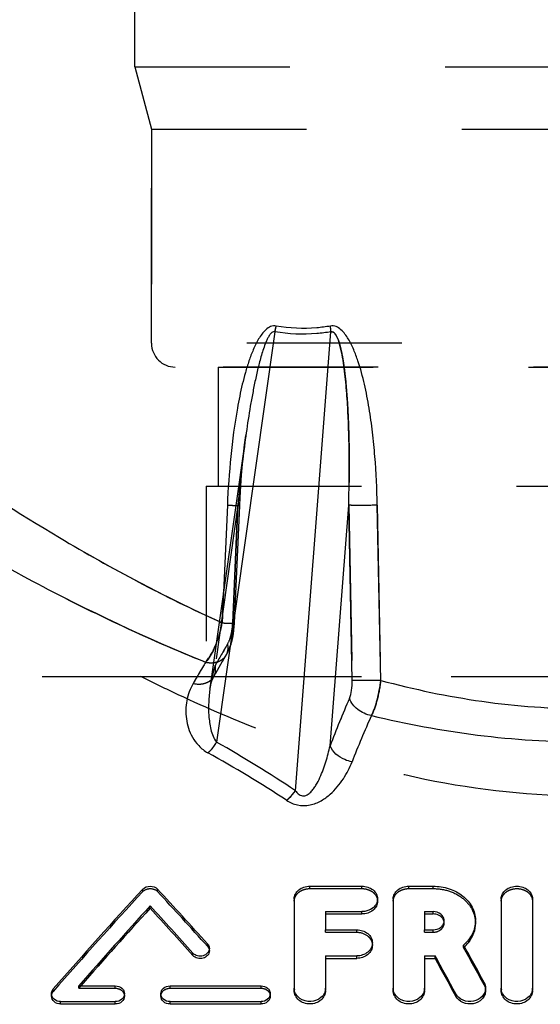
# Model space of a CAD drawing. Header units: millimetres. Extents: x 433 to 567, y 431 to 570.
# Tile 3 of 8: x 476 to 498, y 475 to 517. Entities that reach past the tile are written whole.
import ezdxf

# ---------------------------------------------------------------- set-up
doc = ezdxf.new("R2010")
doc.units = ezdxf.units.MM
doc.header["$LTSCALE"] = 65.185185
doc.linetypes.add('HIDDEN', pattern=[0.2, 0.1, -0.1])
doc.layers.add('FLAECHEN', color=7, linetype='CONTINUOUS')
doc.layers.add('KONST.EL_MIT_GEO', color=7, linetype='CONTINUOUS')

msp = doc.modelspace()

# ---------------------------------------------------------------- linework, layer by layer
at = {"layer": 'FLAECHEN', "color": 8, "linetype": 'HIDDEN'}
for p, q in [((481, 514.862), (481.7, 512.25)), ((481, 514.862), (519, 514.862)), ((481.7, 512.25), (481.7, 503.25)), ((481.7, 512.25), (518.3, 512.25)), ((484.5, 502.25), (484.5, 497.25)), ((484.5, 502.25), (515.5, 502.25)), ((484, 497.25), (484, 489.25)), ((484, 497.25), (516, 497.25)), ((438, 489.25), (481.25, 489.25)), ((484, 489.25), (516, 489.25))]:
    msp.add_line(p, q, dxfattribs=at)
at = {"layer": 'KONST.EL_MIT_GEO', "color": 8, "linetype": 'HIDDEN'}
for p, q in [((481, 514.862), (481, 523.75)), ((481.7, 503.25), (481.7, 512.25)), ((518.3, 503.25), (481.7, 503.25)), ((517.3, 502.25), (482.7, 502.25)), ((485.615, 498.988), (485.665, 499.375)), ((485.68, 499.482), (485.68, 499.485)), ((485.568, 498.583), (485.615, 498.992)), ((485.525, 498.16), (485.569, 498.589)), ((485.486, 497.715), (485.526, 498.168)), ((485.452, 497.249), (485.487, 497.725)), ((485.423, 496.761), (485.452, 497.26)), ((485.407, 496.441), (485.423, 496.774)), ((485.331, 496.45), (484.374, 489.709)), ((485.331, 496.45), (485.112, 491.504)), ((485.112, 491.504), (485.331, 496.45)), ((485.188, 491.494), (485.407, 496.441)), ((489.986, 496.45), (490.135, 489.092)), ((491.189, 496.45), (491.332, 489.092)), ((484.674, 491.504), (484.729, 492.787)), ((484.729, 492.787), (484.674, 491.504)), ((485.178, 491.335), (485.188, 491.494)), ((484.682, 489.883), (484.83, 490.134)), ((484.824, 490.125), (484.837, 490.146)), ((484.541, 489.639), (484.687, 489.892)), ((481.25, 489.25), (518.75, 489.25)), ((484.284, 489.179), (484.323, 489.256)), ((484.323, 489.256), (484.405, 489.402)), ((484.4, 489.392), (484.546, 489.648)), ((484.197, 488.951), (484.224, 489.034)), ((484.222, 489.03), (484.253, 489.111)), ((484.251, 489.106), (484.286, 489.184)), ((484.158, 488.763), (484.158, 488.764)), ((481.341, 480.222), (481.341, 480.322)), ((481.954, 480.222), (481.954, 480.323)), ((488.355, 480.345), (488.355, 480.446)), ((488.355, 480.345), (490.544, 480.345)), ((490.544, 480.345), (490.544, 480.446)), ((492.513, 480.345), (492.513, 480.446)), ((492.513, 480.345), (493.533, 480.345)), ((493.533, 480.345), (493.533, 480.446)), ((491.2, 479.815), (491.2, 479.915)), ((493.998, 478.898), (493.998, 478.998)), ((495.312, 478.898), (495.312, 478.998)), ((489.011, 478.513), (489.011, 478.614)), ((489.011, 478.513), (490.325, 478.513)), ((490.325, 478.513), (490.325, 478.614)), ((493.17, 478.513), (493.17, 478.614)), ((493.17, 478.513), (493.533, 478.513)), ((493.533, 478.513), (493.533, 478.614)), ((484.055, 477.921), (484.055, 478.022)), ((484.132, 477.729), (484.132, 477.829)), ((490.981, 477.967), (490.981, 478.067)), ((494.814, 477.873), (494.814, 477.973)), ((477.576, 476.028), (477.576, 476.128)), ((478.648, 476.16), (478.648, 476.26)), ((478.648, 476.16), (480.181, 476.16)), ((480.181, 476.16), (480.181, 476.26)), ((482.479, 476.16), (482.479, 476.26)), ((482.479, 476.16), (486.309, 476.16)), ((486.309, 476.16), (486.309, 476.26)), ((487.698, 476.066), (487.698, 476.166)), ((489.011, 476.066), (489.011, 476.166)), ((491.857, 476.066), (491.857, 476.166)), ((493.17, 476.066), (493.17, 476.166)), ((495.678, 476.304), (495.678, 476.404)), ((495.74, 476.066), (495.74, 476.166)), ((496.396, 476.066), (496.396, 476.166)), ((497.709, 476.066), (497.709, 476.166)), ((477.5, 475.831), (477.5, 475.931)), ((480.564, 475.831), (480.564, 475.931)), ((482.096, 475.831), (482.096, 475.931)), ((486.692, 475.831), (486.692, 475.931))]:
    msp.add_line(p, q, dxfattribs=at)
at = {"layer": 'KONST.EL_MIT_GEO', "color": 7, "linetype": 'Continuous'}
for p, q in [((486.887, 503.732), (484.439, 486.493)), ((487.747, 484.458), (489.24, 503.732)), ((485.68, 499.483), (484.158, 488.764)), ((484.888, 496.45), (484.729, 492.787)), ((489.203, 486.348), (489.986, 496.45)), ((490.135, 489.092), (489.986, 496.45)), ((491.332, 489.092), (491.189, 496.45)), ((488.355, 480.446), (490.544, 480.446)), ((492.513, 480.446), (493.533, 480.446)), ((487.698, 479.915), (487.698, 476.166)), ((491.857, 479.915), (491.857, 476.166)), ((496.396, 479.915), (496.396, 476.166)), ((497.709, 479.915), (497.709, 476.166)), ((481.648, 479.517), (481.648, 479.618)), ((489.011, 479.38), (490.544, 479.38)), ((489.011, 479.38), (489.011, 478.614)), ((490.544, 479.279), (490.544, 479.38)), ((493.17, 479.38), (493.533, 479.38)), ((493.17, 479.38), (493.17, 478.614)), ((493.533, 479.279), (493.533, 479.38)), ((489.011, 479.279), (490.544, 479.279)), ((493.17, 479.279), (493.533, 479.279)), ((489.011, 478.614), (490.325, 478.614)), ((493.17, 478.614), (493.533, 478.614)), ((483.442, 477.536), (483.442, 477.636)), ((489.011, 477.516), (490.325, 477.516)), ((489.011, 477.516), (489.011, 476.166)), ((489.011, 477.416), (490.325, 477.416)), ((490.325, 477.416), (490.325, 477.516)), ((493.17, 477.516), (493.619, 477.516)), ((493.17, 477.516), (493.17, 476.166)), ((493.17, 477.416), (493.619, 477.416)), ((493.619, 477.416), (493.619, 477.516)), ((478.648, 476.26), (480.181, 476.26)), ((482.479, 476.26), (486.309, 476.26)), ((477.883, 475.6), (480.181, 475.6)), ((477.883, 475.5), (477.883, 475.6)), ((480.181, 475.5), (480.181, 475.6)), ((482.479, 475.6), (486.309, 475.6)), ((482.479, 475.5), (482.479, 475.6)), ((486.309, 475.5), (486.309, 475.6)), ((494.488, 475.828), (494.488, 475.928)), ((477.883, 475.5), (480.181, 475.5)), ((482.479, 475.5), (486.309, 475.5))]:
    msp.add_line(p, q, dxfattribs=at)
at = {"layer": 'KONST.EL_MIT_GEO', "color": 8, "linetype": 'HIDDEN'}
for points in [[(484.885, 490.232), (484.944, 490.356), (484.997, 490.484), (485.042, 490.618), (485.081, 490.755), (485.114, 490.896), (485.141, 491.04), (485.162, 491.187), (485.179, 491.35)], [(484.836, 490.144), (484.892, 490.246), (484.951, 490.371), (485.002, 490.5), (485.047, 490.634), (485.085, 490.771), (485.117, 490.912), (485.144, 491.056), (485.164, 491.203)], [(484.158, 488.764), (484.161, 488.785), (484.177, 488.869), (484.197, 488.951)]]:
    msp.add_lwpolyline(points, dxfattribs=at)
at = {"layer": 'KONST.EL_MIT_GEO', "color": 7, "linetype": 'Continuous'}
for centre, radius, start, end in [((484.609, 504.339), 2.357, 345.0873, 351.0713), ((486.469, 503.597), 2.774, 2.7822, 7.7773), ((517.708, 469.388), 39.455, 148.7521, 150.2591), ((532.777, 469.598), 46.683, 156.3399, 158.9725), ((532.187, 469.159), 45.185, 155.8974, 158.5694), ((459.61, 442.411), 50.593, 56.2108, 60.6099), ((459.539, 441.573), 50.79, 56.7618, 61.1192), ((493.681, 478.998), 0.317, 356.0139, 359.9992), ((494.112, 478.998), 1.2, 0.0022, 0.9129), ((493.78, 479.068), 1.58, 312.6932, 321.0113), ((488.183, 476.167), 0.485, 180.0288, 187.937), ((492.341, 476.167), 0.485, 180.0288, 187.937), ((495.255, 476.066), 0.485, 358.0731, 0.0387), ((496.881, 476.167), 0.485, 180.0288, 187.937)]:
    msp.add_arc(centre, radius, start, end, dxfattribs=at)
at = {"layer": 'KONST.EL_MIT_GEO', "color": 8, "linetype": 'HIDDEN'}
for centre, radius, start, end in [((484.614, 504.338), 2.352, 345.0761, 351.0722), ((486.479, 503.598), 2.764, 2.7768, 7.7902), ((482.7, 503.25), 1, 180, 270), ((543.809, 491.291), 58.703, 171.97923, 174.17422), ((554.534, 490.127), 69.491, 174.11687, 174.77966), ((507.069, 541.446), 54.734, 245.7096, 245.8473), ((520.145, 469.686), 40.994, 149.2886, 150.7616), ((519.71, 469.937), 40.491, 149.2795, 150.7708), ((518.109, 469.152), 39.919, 148.7608, 150.2502), ((489.39, 488.085), 5.273, 162.0553, 165.8454), ((490.01, 487.935), 5.91, 167.1416, 171.9365), ((489.725, 487.998), 5.619, 165.8216, 167.1231), ((531.79, 470.003), 45.616, 156.3091, 159.0033), ((531.249, 469.553), 44.168, 155.8666, 158.6002), ((493.681, 478.898), 0.317, 0.0087, 9.1128), ((493.741, 479.109), 1.636, 310.9623, 312.734)]:
    msp.add_arc(centre, radius, start, end, dxfattribs=at)
at = {"layer": 'KONST.EL_MIT_GEO', "color": 7, "linetype": 'Continuous'}
for centre, major_axis, ratio, start_param, end_param in [((477.118, 451.75), (33.597, 46.922), 0.255453, 1.109459, 1.21527), ((486.189, 451.75), (-33.704, 46.915), 0.255691, -1.169176, -1.110202), ((478.075, 451.75), (33.597, 46.922), 0.255453, 1.127773, 1.212049), ((478.075, 451.75), (33.456, 46.725), 0.255453, 1.127349, 1.20952), ((485.232, 451.75), (-33.704, 46.915), 0.255691, -1.178826, -1.128525), ((485.232, 451.75), (-33.563, 46.718), 0.255691, -1.178616, -1.128101), ((496.114, 451.75), (-20.129, 47.531), 0.199103, -1.111733, -1.072841), ((494.665, 451.75), (-20.129, 47.531), 0.199103, -1.12337, -1.084269), ((494.665, 451.75), (-20.045, 47.332), 0.199103, -1.123336, -1.08407)]:
    msp.add_ellipse(centre, major_axis=major_axis, ratio=ratio, start_param=start_param, end_param=end_param, dxfattribs=at)
at = {"layer": 'KONST.EL_MIT_GEO', "color": 8, "linetype": 'HIDDEN'}
for centre, major_axis, ratio, start_param, end_param in [((477.118, 451.75), (33.456, 46.725), 0.255453, 1.108957, 1.215216), ((486.189, 451.75), (-33.563, 46.718), 0.255691, -1.168925, -1.1097), ((496.114, 451.75), (-20.045, 47.332), 0.199103, -1.111651, -1.072595), ((478.075, 451.75), (33.456, 46.725), 0.255453, 13.775891, 13.778352)]:
    msp.add_ellipse(centre, major_axis=major_axis, ratio=ratio, start_param=start_param, end_param=end_param, dxfattribs=at)
at = {"layer": 'KONST.EL_MIT_GEO', "color": 7, "linetype": 'Continuous'}
for points, knots in [([(486.937, 503.973), (486.862, 503.987), (486.697, 503.964), (486.498, 503.825), (486.335, 503.641), (486.152, 503.362), (485.969, 502.983), (485.791, 502.508), (485.642, 502.021), (485.472, 501.362), (485.235, 500.191), (485.013, 498.496), (484.918, 497.133), (484.888, 496.45)], [0, 0, 0, 0, 0.028471, 0.057895, 0.088137, 0.118827, 0.180852, 0.243355, 0.3061, 0.368987, 0.494992, 0.747409, 1, 1, 1, 1]), ([(486.887, 503.732), (486.866, 503.739), (486.819, 503.739), (486.739, 503.692), (486.664, 503.601), (486.592, 503.48), (486.511, 503.309), (486.426, 503.088), (486.309, 502.728), (486.187, 502.27), (486.062, 501.716), (485.951, 501.16), (485.819, 500.417), (485.733, 499.857), (485.68, 499.483)], [0, 0, 0, 0, 0.014235, 0.029136, 0.059917, 0.091174, 0.122546, 0.185359, 0.248186, 0.373752, 0.499203, 0.624545, 0.749786, 1, 1, 1, 1]), ([(489.24, 503.732), (489.043, 503.699), (488.262, 503.6), (487.465, 503.632), (486.887, 503.732)], [0, 0, 0, 0, 0.253882, 1, 1, 1, 1]), ([(489.218, 503.973), (489.027, 503.94), (488.271, 503.841), (487.497, 503.873), (486.937, 503.973)], [0, 0, 0, 0, 0.253927, 1, 1, 1, 1]), ([(491.189, 496.45), (491.176, 497.132), (491.127, 498.155), (490.993, 499.513), (490.852, 500.526), (490.66, 501.528), (490.441, 502.349), (490.206, 502.983), (490.021, 503.363), (489.836, 503.641), (489.67, 503.825), (489.465, 503.965), (489.296, 503.987), (489.218, 503.973)], [0, 0, 0, 0, 0.252123, 0.378088, 0.503935, 0.629592, 0.754885, 0.817295, 0.879338, 0.910135, 0.940624, 0.97058, 1, 1, 1, 1]), ([(489.986, 496.45), (490.002, 497.077), (490.014, 498.017), (489.998, 499.27), (489.966, 500.208), (489.911, 501.144), (489.839, 501.92), (489.753, 502.537), (489.683, 502.915), (489.605, 503.221), (489.527, 503.474), (489.373, 503.772), (489.24, 503.732)], [0, 0, 0, 0, 0.252865, 0.379146, 0.505292, 0.631254, 0.756928, 0.819594, 0.882045, 0.913137, 0.944059, 1, 1, 1, 1]), ([(472.707, 498.363), (474.386, 497.222), (478.221, 494.756), (482.249, 492.598), (484.554, 491.558)], [0, 0, 0, 0, 0.445279, 1, 1, 1, 1]), ([(471.077, 496.48), (472.919, 495.355), (477.112, 492.936), (481.489, 490.848), (483.977, 489.855)], [0, 0, 0, 0, 0.446154, 1, 1, 1, 1]), ([(484.888, 496.45), (484.923, 496.449), (485.043, 496.445), (485.163, 496.441), (485.248, 496.439)], [0, 0, 0, 0, 0.291344, 1, 1, 1, 1]), ([(491.189, 496.45), (490.952, 496.442), (490.616, 496.436), (490.215, 496.439), (490.051, 496.445), (489.986, 496.45)], [0, 0, 0, 0, 0.591481, 0.835411, 1, 1, 1, 1]), ([(484.425, 490.637), (484.394, 490.559), (484.273, 490.284), (484.119, 490.02), (483.977, 489.855)], [0, 0, 0, 0, 0.276533, 1, 1, 1, 1]), ([(483.977, 489.855), (484.005, 489.849), (484.115, 489.83), (484.228, 489.827), (484.311, 489.836)], [0, 0, 0, 0, 0.257446, 1, 1, 1, 1]), ([(483.451, 488.961), (483.323, 488.738), (483.143, 488.248), (483.128, 487.593), (483.245, 487.079), (483.413, 486.692), (483.678, 486.324), (483.927, 486.126), (484.071, 486.046)], [0, 0, 0, 0, 0.23471, 0.467558, 0.588328, 0.714647, 0.849991, 1, 1, 1, 1]), ([(483.451, 488.961), (483.589, 488.931), (483.861, 488.917), (484.117, 489.03), (484.209, 489.113)], [0, 0, 0, 0, 0.533964, 1, 1, 1, 1]), ([(490.018, 488.332), (490.065, 488.439), (490.124, 488.694), (490.138, 488.951), (490.135, 489.092)], [0, 0, 0, 0, 0.455132, 1, 1, 1, 1]), ([(491.332, 489.092), (491.096, 489.084), (490.697, 489.079), (490.297, 489.078), (490.135, 489.092)], [0, 0, 0, 0, 0.591859, 1, 1, 1, 1]), ([(490.942, 487.612), (491.048, 487.82), (491.211, 488.31), (491.301, 488.815), (491.332, 489.092)], [0, 0, 0, 0, 0.456715, 1, 1, 1, 1]), ([(491.332, 489.092), (492.729, 488.714), (495.598, 488.112), (500, 487.793), (504.402, 488.112), (507.271, 488.714), (508.668, 489.092)], [0, 0, 0, 0, 0.247559, 0.5, 0.752441, 1, 1, 1, 1]), ([(484.158, 488.763), (484.131, 488.573), (484.095, 488.189), (484.099, 487.609), (484.163, 487.124), (484.278, 486.748), (484.374, 486.569), (484.439, 486.493)], [0, 0, 0, 0, 0.247034, 0.494917, 0.744501, 0.870873, 1, 1, 1, 1]), ([(490.942, 487.612), (490.734, 487.651), (490.352, 487.82), (490.081, 488.151), (490.018, 488.332)], [0, 0, 0, 0, 0.524413, 1, 1, 1, 1]), ([(490.942, 487.612), (492.41, 487.259), (495.413, 486.701), (500, 486.408), (504.587, 486.701), (507.59, 487.259), (509.058, 487.612)], [0, 0, 0, 0, 0.247811, 0.5, 0.752189, 1, 1, 1, 1]), ([(484.071, 486.046), (484.105, 486.075), (484.246, 486.208), (484.362, 486.365), (484.439, 486.493)], [0, 0, 0, 0, 0.230873, 1, 1, 1, 1]), ([(487.747, 484.458), (487.781, 484.408), (487.861, 484.309), (488.043, 484.214), (488.245, 484.268), (488.393, 484.392), (488.514, 484.536), (488.647, 484.739), (488.783, 485.007), (488.917, 485.337), (489.03, 485.672), (489.125, 486.009), (489.178, 486.235), (489.203, 486.348)], [0, 0, 0, 0, 0.063525, 0.130172, 0.198486, 0.264481, 0.328543, 0.391525, 0.515584, 0.638124, 0.759589, 0.88018, 1, 1, 1, 1]), ([(490.126, 485.669), (490.023, 485.689), (489.652, 485.802), (489.305, 486.082), (489.203, 486.348)], [0, 0, 0, 0, 0.270249, 1, 1, 1, 1]), ([(487.379, 484.054), (487.517, 483.963), (487.837, 483.821), (488.361, 483.825), (488.831, 484.015), (489.324, 484.377), (489.778, 484.929), (490.029, 485.423), (490.126, 485.669)], [0, 0, 0, 0, 0.136363, 0.28076, 0.418757, 0.546757, 0.781918, 1, 1, 1, 1]), ([(487.379, 484.054), (487.412, 484.081), (487.55, 484.201), (487.668, 484.343), (487.747, 484.458)], [0, 0, 0, 0, 0.234901, 1, 1, 1, 1]), ([(481.341, 480.322), (481.416, 480.403), (481.647, 480.489), (481.879, 480.403), (481.954, 480.323)], [0, 0, 0, 0, 0.499944, 1, 1, 1, 1]), ([(487.698, 479.915), (487.698, 479.985), (487.735, 480.131), (487.886, 480.306), (488.103, 480.42), (488.27, 480.446), (488.355, 480.446)], [0, 0, 0, 0, 0.225019, 0.464928, 0.725437, 1, 1, 1, 1]), ([(490.544, 480.446), (490.629, 480.446), (490.796, 480.42), (491.013, 480.306), (491.163, 480.131), (491.2, 479.985), (491.2, 479.915)], [0, 0, 0, 0, 0.274598, 0.535082, 0.774988, 1, 1, 1, 1]), ([(491.857, 479.915), (491.857, 479.985), (491.894, 480.131), (492.044, 480.306), (492.261, 480.42), (492.428, 480.446), (492.513, 480.446)], [0, 0, 0, 0, 0.225019, 0.464928, 0.725437, 1, 1, 1, 1]), ([(493.533, 480.446), (493.762, 480.446), (494.21, 480.377), (494.795, 480.073), (495.204, 479.601), (495.308, 479.207), (495.311, 479.017)], [0, 0, 0, 0, 0.273199, 0.5328, 0.773029, 1, 1, 1, 1]), ([(496.396, 479.915), (496.396, 479.985), (496.433, 480.131), (496.584, 480.306), (496.801, 480.42), (497.053, 480.459), (497.305, 480.42), (497.522, 480.306), (497.672, 480.131), (497.709, 479.985), (497.709, 479.915)], [0, 0, 0, 0, 0.11252, 0.232462, 0.362717, 0.5, 0.637284, 0.767539, 0.88748, 1, 1, 1, 1]), ([(491.2, 479.915), (491.2, 479.845), (491.163, 479.699), (490.959, 479.457), (490.707, 479.38), (490.544, 479.38)], [0, 0, 0, 0, 0.226754, 0.469264, 1, 1, 1, 1]), ([(491.2, 479.815), (491.2, 479.745), (491.163, 479.598), (490.959, 479.357), (490.707, 479.279), (490.544, 479.279)], [0, 0, 0, 0, 0.226714, 0.469211, 1, 1, 1, 1]), ([(493.998, 478.998), (493.998, 479.048), (493.972, 479.153), (493.828, 479.325), (493.649, 479.38), (493.533, 479.38)], [0, 0, 0, 0, 0.228716, 0.471349, 1, 1, 1, 1]), ([(493.936, 479.09), (493.893, 479.149), (493.767, 479.248), (493.613, 479.279), (493.533, 479.279)], [0, 0, 0, 0, 0.480028, 1, 1, 1, 1]), ([(493.533, 478.614), (493.645, 478.614), (493.818, 478.666), (493.963, 478.828), (493.994, 478.927), (493.998, 478.976)], [0, 0, 0, 0, 0.527329, 0.771082, 1, 1, 1, 1]), ([(495.312, 478.998), (495.312, 478.81), (495.216, 478.417), (494.965, 478.105), (494.814, 477.973)], [0, 0, 0, 0, 0.484488, 1, 1, 1, 1]), ([(490.325, 478.614), (490.488, 478.614), (490.741, 478.534), (490.944, 478.289), (490.981, 478.139), (490.981, 478.067)], [0, 0, 0, 0, 0.526108, 0.769386, 1, 1, 1, 1]), ([(495.312, 478.898), (495.312, 478.753), (495.256, 478.453), (495.103, 478.192), (495.008, 478.074)], [0, 0, 0, 0, 0.489397, 1, 1, 1, 1]), ([(484.132, 477.829), (484.132, 477.762), (484.072, 477.618), (483.87, 477.503), (483.634, 477.5), (483.492, 477.581), (483.442, 477.636)], [0, 0, 0, 0, 0.2279, 0.480319, 0.746802, 1, 1, 1, 1]), ([(484.132, 477.729), (484.132, 477.662), (484.072, 477.518), (483.87, 477.403), (483.634, 477.4), (483.492, 477.48), (483.442, 477.536)], [0, 0, 0, 0, 0.227883, 0.480304, 0.746799, 1, 1, 1, 1]), ([(484.055, 478.022), (484.067, 478.008), (484.11, 477.952), (484.132, 477.881), (484.132, 477.829)], [0, 0, 0, 0, 0.259392, 1, 1, 1, 1]), ([(490.981, 478.067), (490.981, 477.995), (490.944, 477.845), (490.742, 477.598), (490.489, 477.516), (490.325, 477.516)], [0, 0, 0, 0, 0.230641, 0.474637, 1, 1, 1, 1]), ([(490.981, 477.967), (490.981, 477.895), (490.944, 477.745), (490.742, 477.498), (490.489, 477.416), (490.325, 477.416)], [0, 0, 0, 0, 0.23062, 0.47461, 1, 1, 1, 1]), ([(477.5, 475.931), (477.5, 475.984), (477.522, 476.057), (477.564, 476.114), (477.576, 476.128)], [0, 0, 0, 0, 0.742022, 1, 1, 1, 1]), ([(480.181, 476.26), (480.277, 476.26), (480.426, 476.211), (480.543, 476.064), (480.564, 475.974), (480.564, 475.931)], [0, 0, 0, 0, 0.52045, 0.76543, 1, 1, 1, 1]), ([(482.096, 475.931), (482.096, 475.974), (482.117, 476.064), (482.235, 476.211), (482.383, 476.26), (482.479, 476.26)], [0, 0, 0, 0, 0.234571, 0.479549, 1, 1, 1, 1]), ([(486.309, 476.26), (486.405, 476.26), (486.554, 476.211), (486.671, 476.064), (486.692, 475.974), (486.692, 475.931)], [0, 0, 0, 0, 0.52045, 0.76543, 1, 1, 1, 1]), ([(489.011, 476.066), (489.011, 475.992), (488.975, 475.839), (488.773, 475.585), (488.355, 475.442), (487.936, 475.585), (487.735, 475.839), (487.698, 475.992), (487.698, 476.066)], [0, 0, 0, 0, 0.117099, 0.239757, 0.5, 0.760243, 0.882901, 1, 1, 1, 1]), ([(489.011, 476.166), (489.011, 476.095), (488.978, 475.948), (488.791, 475.7), (488.394, 475.547), (487.985, 475.66), (487.767, 475.885), (487.713, 476.028), (487.703, 476.1)], [0, 0, 0, 0, 0.116586, 0.238381, 0.496881, 0.758139, 0.882085, 1, 1, 1, 1]), ([(493.17, 476.066), (493.17, 475.992), (493.133, 475.839), (492.932, 475.585), (492.513, 475.442), (492.095, 475.585), (491.893, 475.839), (491.857, 475.992), (491.857, 476.066)], [0, 0, 0, 0, 0.117099, 0.239757, 0.5, 0.760243, 0.882901, 1, 1, 1, 1]), ([(493.17, 476.166), (493.17, 476.095), (493.136, 475.948), (492.949, 475.7), (492.553, 475.547), (492.144, 475.66), (491.925, 475.885), (491.871, 476.028), (491.861, 476.1)], [0, 0, 0, 0, 0.116586, 0.238381, 0.496881, 0.758139, 0.882085, 1, 1, 1, 1]), ([(495.74, 476.167), (495.74, 476.103), (495.713, 475.972), (495.562, 475.742), (495.227, 475.571), (494.787, 475.613), (494.552, 475.808), (494.488, 475.928)], [0, 0, 0, 0, 0.115721, 0.235777, 0.490259, 0.75375, 1, 1, 1, 1]), ([(495.739, 476.05), (495.737, 475.987), (495.707, 475.858), (495.552, 475.634), (495.217, 475.47), (494.782, 475.516), (494.552, 475.71), (494.488, 475.828)], [0, 0, 0, 0, 0.115796, 0.236114, 0.490937, 0.754102, 1, 1, 1, 1]), ([(497.709, 476.066), (497.709, 475.992), (497.673, 475.839), (497.471, 475.585), (497.053, 475.442), (496.634, 475.585), (496.433, 475.839), (496.396, 475.992), (496.396, 476.066)], [0, 0, 0, 0, 0.117099, 0.239757, 0.5, 0.760243, 0.882901, 1, 1, 1, 1]), ([(497.709, 476.166), (497.709, 476.095), (497.676, 475.948), (497.489, 475.7), (497.092, 475.547), (496.683, 475.66), (496.465, 475.885), (496.411, 476.028), (496.401, 476.1)], [0, 0, 0, 0, 0.116586, 0.238381, 0.496881, 0.758139, 0.882085, 1, 1, 1, 1]), ([(477.883, 475.6), (477.787, 475.6), (477.596, 475.659), (477.5, 475.844), (477.5, 475.931)], [0, 0, 0, 0, 0.525902, 1, 1, 1, 1]), ([(477.883, 475.5), (477.787, 475.5), (477.596, 475.559), (477.5, 475.744), (477.5, 475.831)], [0, 0, 0, 0, 0.525904, 1, 1, 1, 1]), ([(480.564, 475.931), (480.564, 475.844), (480.469, 475.659), (480.277, 475.6), (480.181, 475.6)], [0, 0, 0, 0, 0.474089, 1, 1, 1, 1]), ([(480.564, 475.831), (480.564, 475.744), (480.469, 475.559), (480.277, 475.5), (480.181, 475.5)], [0, 0, 0, 0, 0.474086, 1, 1, 1, 1]), ([(482.479, 475.6), (482.383, 475.6), (482.192, 475.659), (482.096, 475.844), (482.096, 475.931)], [0, 0, 0, 0, 0.525911, 1, 1, 1, 1]), ([(482.479, 475.5), (482.383, 475.5), (482.192, 475.559), (482.096, 475.744), (482.096, 475.831)], [0, 0, 0, 0, 0.525913, 1, 1, 1, 1]), ([(486.692, 475.931), (486.692, 475.844), (486.597, 475.659), (486.405, 475.6), (486.309, 475.6)], [0, 0, 0, 0, 0.474089, 1, 1, 1, 1]), ([(486.692, 475.831), (486.692, 475.744), (486.597, 475.559), (486.405, 475.5), (486.309, 475.5)], [0, 0, 0, 0, 0.474086, 1, 1, 1, 1])]:
    msp.add_open_spline(points, degree=3, knots=knots, dxfattribs=at)
at = {"layer": 'KONST.EL_MIT_GEO', "color": 8, "linetype": 'HIDDEN'}
for points, knots in [([(489.24, 503.732), (489.373, 503.772), (489.526, 503.474), (489.605, 503.221), (489.683, 502.915), (489.752, 502.537), (489.839, 501.92), (489.911, 501.144), (489.966, 500.208), (489.998, 499.27), (490.014, 498.017), (490.002, 497.077), (489.986, 496.45)], [0, 0, 0, 0, 0.055915, 0.086835, 0.117929, 0.180381, 0.243049, 0.368727, 0.494693, 0.620842, 0.747127, 1, 1, 1, 1]), ([(484.674, 491.504), (482.344, 492.548), (478.274, 494.723), (474.401, 497.212), (472.707, 498.363)], [0, 0, 0, 0, 0.55491, 1, 1, 1, 1]), ([(483.977, 489.855), (481.489, 490.848), (477.112, 492.936), (472.919, 495.355), (471.077, 496.48)], [0, 0, 0, 0, 0.553847, 1, 1, 1, 1]), ([(484.888, 496.45), (484.96, 496.447), (485.061, 496.444), (485.181, 496.441), (485.23, 496.439), (485.248, 496.439)], [0, 0, 0, 0, 0.59495, 0.84353, 1, 1, 1, 1]), ([(485.248, 496.439), (485.255, 496.439), (485.281, 496.439), (485.321, 496.439), (485.368, 496.436), (485.388, 496.441), (485.407, 496.438), (485.407, 496.441)], [0, 0, 0, 0, 0.120372, 0.498893, 0.774544, 0.942382, 1, 1, 1, 1]), ([(485.248, 496.439), (485.271, 496.439), (485.309, 496.439), (485.363, 496.436), (485.386, 496.441), (485.407, 496.437), (485.407, 496.441)], [0, 0, 0, 0, 0.429669, 0.743228, 0.934488, 1, 1, 1, 1]), ([(485.407, 496.441), (485.407, 496.442), (485.397, 496.442), (485.386, 496.445), (485.36, 496.447), (485.342, 496.449), (485.331, 496.45)], [0, 0, 0, 0, 0.066091, 0.256105, 0.568618, 1, 1, 1, 1]), ([(485.407, 496.441), (485.407, 496.442), (485.397, 496.442), (485.386, 496.445), (485.36, 496.447), (485.342, 496.449), (485.331, 496.45)], [0, 0, 0, 0, 0.066092, 0.256106, 0.568618, 1, 1, 1, 1]), ([(491.189, 496.45), (490.952, 496.442), (490.616, 496.436), (490.215, 496.439), (490.051, 496.445), (489.986, 496.45)], [0, 0, 0, 0, 0.591481, 0.835411, 1, 1, 1, 1]), ([(483.977, 489.855), (484.156, 490.063), (484.445, 490.603), (484.614, 491.183), (484.674, 491.504)], [0, 0, 0, 0, 0.456807, 1, 1, 1, 1]), ([(484.674, 491.504), (484.745, 491.501), (484.845, 491.498), (484.97, 491.494), (485.045, 491.492), (485.103, 491.492), (485.15, 491.49), (485.17, 491.495), (485.188, 491.491), (485.188, 491.494)], [0, 0, 0, 0, 0.41309, 0.585584, 0.730965, 0.846773, 0.931085, 0.982405, 1, 1, 1, 1]), ([(484.674, 491.504), (484.744, 491.501), (484.845, 491.498), (484.97, 491.494), (485.045, 491.492), (485.103, 491.492), (485.15, 491.49), (485.17, 491.495), (485.188, 491.491), (485.188, 491.494)], [0, 0, 0, 0, 0.413077, 0.585568, 0.730948, 0.846757, 0.931072, 0.982397, 1, 1, 1, 1]), ([(484.901, 490.622), (484.97, 490.74), (485.066, 491.034), (485.105, 491.336), (485.112, 491.504)], [0, 0, 0, 0, 0.449216, 1, 1, 1, 1]), ([(485.188, 491.494), (485.188, 491.496), (485.178, 491.496), (485.167, 491.499), (485.142, 491.501), (485.123, 491.503), (485.112, 491.504)], [0, 0, 0, 0, 0.066323, 0.256427, 0.568863, 1, 1, 1, 1]), ([(485.188, 491.494), (485.188, 491.496), (485.178, 491.496), (485.167, 491.499), (485.142, 491.501), (485.123, 491.503), (485.112, 491.504)], [0, 0, 0, 0, 0.066352, 0.256467, 0.568893, 1, 1, 1, 1]), ([(484.837, 490.146), (484.877, 490.214), (484.931, 490.374), (484.919, 490.54), (484.901, 490.622)], [0, 0, 0, 0, 0.484472, 1, 1, 1, 1]), ([(484.837, 490.146), (484.877, 490.214), (484.931, 490.374), (484.919, 490.54), (484.901, 490.622)], [0, 0, 0, 0, 0.484472, 1, 1, 1, 1]), ([(483.977, 489.855), (484.144, 489.82), (484.407, 489.82), (484.696, 489.968), (484.799, 490.082), (484.836, 490.144)], [0, 0, 0, 0, 0.533462, 0.773017, 1, 1, 1, 1]), ([(484.311, 489.836), (484.419, 489.848), (484.626, 489.908), (484.785, 490.059), (484.836, 490.144)], [0, 0, 0, 0, 0.522476, 1, 1, 1, 1]), ([(484.323, 489.256), (484.36, 489.321), (484.407, 489.474), (484.393, 489.632), (484.374, 489.709)], [0, 0, 0, 0, 0.483905, 1, 1, 1, 1]), ([(484.323, 489.256), (484.36, 489.321), (484.407, 489.474), (484.393, 489.632), (484.374, 489.709)], [0, 0, 0, 0, 0.483905, 1, 1, 1, 1]), ([(498.75, 484.25), (496.452, 484.338), (492.21, 484.964), (486.86, 486.697), (483.364, 488.215), (481.696, 489.027), (481.25, 489.25)], [0, 0, 0, 0, 0.376552, 0.696284, 0.918441, 1, 1, 1, 1]), ([(483.451, 488.961), (483.622, 488.924), (483.891, 488.923), (484.186, 489.075), (484.288, 489.192), (484.323, 489.256)], [0, 0, 0, 0, 0.537377, 0.775804, 1, 1, 1, 1]), ([(491.332, 489.092), (491.096, 489.084), (490.697, 489.079), (490.297, 489.078), (490.135, 489.092)], [0, 0, 0, 0, 0.591854, 1, 1, 1, 1]), ([(491.332, 489.092), (491.301, 488.815), (491.211, 488.31), (491.048, 487.82), (490.942, 487.612)], [0, 0, 0, 0, 0.543285, 1, 1, 1, 1]), ([(484.071, 486.046), (484.105, 486.075), (484.246, 486.208), (484.362, 486.365), (484.439, 486.493)], [0, 0, 0, 0, 0.230881, 1, 1, 1, 1]), ([(487.379, 484.054), (487.412, 484.081), (487.55, 484.201), (487.668, 484.343), (487.747, 484.458)], [0, 0, 0, 0, 0.234899, 1, 1, 1, 1]), ([(481.341, 480.222), (481.416, 480.302), (481.647, 480.388), (481.879, 480.303), (481.954, 480.222)], [0, 0, 0, 0, 0.499943, 1, 1, 1, 1]), ([(487.698, 479.815), (487.698, 479.884), (487.735, 480.03), (487.886, 480.206), (488.103, 480.319), (488.27, 480.345), (488.355, 480.345)], [0, 0, 0, 0, 0.22498, 0.464872, 0.725398, 1, 1, 1, 1]), ([(490.544, 480.345), (490.629, 480.345), (490.796, 480.319), (491.013, 480.206), (491.163, 480.03), (491.2, 479.884), (491.2, 479.815)], [0, 0, 0, 0, 0.274638, 0.535137, 0.775027, 1, 1, 1, 1]), ([(491.857, 479.815), (491.857, 479.884), (491.894, 480.03), (492.044, 480.206), (492.261, 480.319), (492.428, 480.345), (492.513, 480.345)], [0, 0, 0, 0, 0.22498, 0.464872, 0.725398, 1, 1, 1, 1]), ([(493.533, 480.345), (493.763, 480.345), (494.216, 480.275), (494.804, 479.967), (495.212, 479.488), (495.312, 479.089), (495.312, 478.898)], [0, 0, 0, 0, 0.273426, 0.533024, 0.773055, 1, 1, 1, 1]), ([(496.396, 479.815), (496.396, 479.884), (496.433, 480.03), (496.584, 480.206), (496.801, 480.319), (497.053, 480.359), (497.305, 480.319), (497.522, 480.206), (497.672, 480.03), (497.709, 479.884), (497.709, 479.815)], [0, 0, 0, 0, 0.112501, 0.232434, 0.362697, 0.5, 0.637303, 0.767566, 0.8875, 1, 1, 1, 1]), ([(490.325, 478.513), (490.488, 478.513), (490.741, 478.434), (490.944, 478.188), (490.981, 478.039), (490.981, 477.967)], [0, 0, 0, 0, 0.526138, 0.769406, 1, 1, 1, 1]), ([(493.533, 478.513), (493.649, 478.513), (493.828, 478.569), (493.972, 478.742), (493.998, 478.847), (493.998, 478.898)], [0, 0, 0, 0, 0.528139, 0.771292, 1, 1, 1, 1]), ([(484.055, 477.921), (484.067, 477.908), (484.11, 477.852), (484.132, 477.781), (484.132, 477.729)], [0, 0, 0, 0, 0.2594, 1, 1, 1, 1]), ([(477.5, 475.831), (477.5, 475.884), (477.522, 475.957), (477.564, 476.014), (477.576, 476.028)], [0, 0, 0, 0, 0.742021, 1, 1, 1, 1]), ([(480.181, 476.16), (480.277, 476.16), (480.426, 476.111), (480.543, 475.964), (480.564, 475.874), (480.564, 475.831)], [0, 0, 0, 0, 0.520455, 0.765432, 1, 1, 1, 1]), ([(482.096, 475.831), (482.096, 475.874), (482.117, 475.964), (482.235, 476.111), (482.383, 476.16), (482.479, 476.16)], [0, 0, 0, 0, 0.234568, 0.479545, 1, 1, 1, 1]), ([(486.309, 476.16), (486.405, 476.16), (486.554, 476.111), (486.671, 475.964), (486.692, 475.874), (486.692, 475.831)], [0, 0, 0, 0, 0.520455, 0.765432, 1, 1, 1, 1])]:
    msp.add_open_spline(points, degree=3, knots=knots, dxfattribs=at)
for points in [[(485.68, 499.482), (485.537, 498.475), (485.424, 497.463), (485.331, 496.45)], [(484.374, 489.709), (484.274, 489.402), (484.204, 489.084), (484.158, 488.764)], [(484.209, 489.113), (484.254, 489.154), (484.293, 489.202), (484.323, 489.256)], [(495.678, 476.304), (495.717, 476.233), (495.74, 476.149), (495.74, 476.067)]]:
    msp.add_open_spline(points, degree=3, dxfattribs=at)
at = {"layer": 'KONST.EL_MIT_GEO', "color": 7, "linetype": 'Continuous'}
for points in [[(493.994, 478.948), (493.986, 478.998), (493.965, 479.048), (493.936, 479.09)], [(495.678, 476.404), (495.717, 476.333), (495.74, 476.249), (495.74, 476.167)]]:
    msp.add_open_spline(points, degree=3, dxfattribs=at)

doc.saveas('drawing.dxf')
